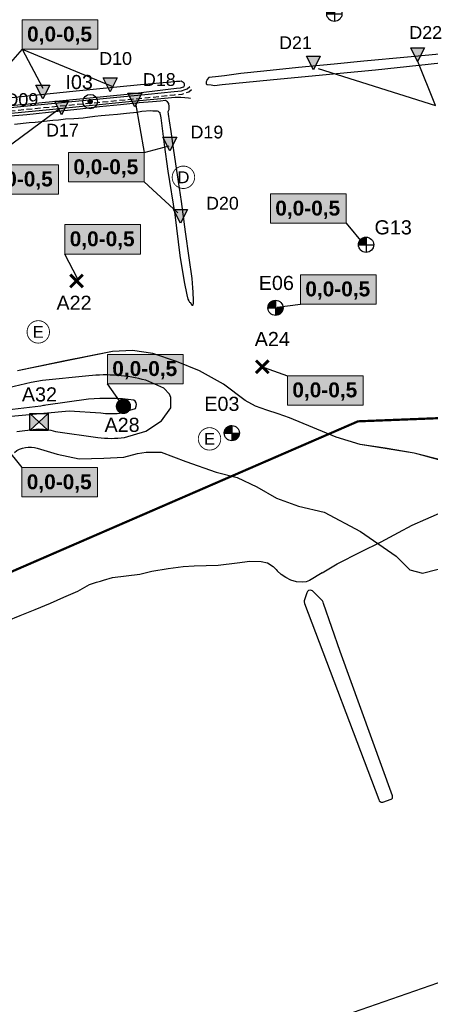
# Model space of a CAD drawing. Extents: x 158343 to 162498, y 431347 to 434500.
# Tile 60 of 248: x 159506 to 159688, y 433254 to 433690. Entities that reach past the tile are written whole.
import ezdxf
from ezdxf.enums import TextEntityAlignment as Align

# ---------------------------------------------------------------- set-up
doc = ezdxf.new("R2010")
doc.units = 0
doc.header["$LTSCALE"] = 10
doc.header["$MEASUREMENT"] = 0
doc.linetypes.add('HIDDEN', pattern=[0.375, 0.25, -0.125])
doc.layers.get('Defpoints').update_dxf_attribs({"linetype": 'CONTINUOUS', "lineweight": 0})
doc.layers.add('000_onzichtbaar', color=8, linetype='CONTINUOUS', plot=False)
doc.layers.add('MEET', color=6, linetype='CONTINUOUS', plot=False)
for name, color, linetype in [('1.1-ALGEMEEN_VERKLARING', 7, 'CONTINUOUS'), ('1.1-ALGEMEEN_VERKLARING-TEKST', 7, 'CONTINUOUS'), ('20_betonwerk', 252, 'CONTINUOUS'), ('33_trappen en balustraden', 252, 'CONTINUOUS'), ('bestaande dijk', 8, 'CONTINUOUS'), ('BORING-MWH', 7, 'CONTINUOUS'), ('BORING-MWH-NEW', 7, 'CONTINUOUS'), ('G04', 8, 'CONTINUOUS'), ('KLASSE-A-WONEN', 50, 'CONTINUOUS'), ('KLASSE-AW', 81, 'CONTINUOUS'), ('KLASSE-B-INDUSTRIE', 40, 'CONTINUOUS'), ('KLASSE-NT-NIET TOEPASBAAR', 240, 'CONTINUOUS'), ('KWALITEIT-DIEPTE', 7, 'CONTINUOUS'), ('nieuw006m', 8, 'CONTINUOUS'), ('WB-STEEKMONSTER', 7, 'CONTINUOUS')]:
    doc.layers.add(name, color=color, linetype=linetype)
doc.styles.add('STANDAARD', font='arial.ttf')
doc.styles.add('STYLE3', font='arialbd.ttf')
doc.styles.add('TXT_Copier', font='arial.ttf')

# ---------------------------------------------------------------- blocks, each defined once
blk = doc.blocks.new('B-4-MWH')
at = {"layer": 'BORING-MWH', "const_width": 2.19}
blk.add_lwpolyline([(-1.09, 0, 1), (1.09, 0, 1)], format="xyb", close=True, dxfattribs=at)
at = {"layer": 'BORING-MWH', "style": 'STANDAARD'}
blk.add_attdef('BNO', (2.3, 2.3), '', height=4, dxfattribs=at)
blk = doc.blocks.new('B-1-MWH')
at = {"layer": 'BORING-MWH'}
for points in [[(-1.8, 1.8, 0.85, 0.85, 0), (1.8, -1.8, 0.85, 0.85, 0)], [(-1.8, -1.8, 0.85, 0.85, 0), (1.8, 1.8, 0.85, 0.85, 0)]]:
    blk.add_lwpolyline(points, format="xyseb", dxfattribs=at)
at = {"layer": 'BORING-MWH', "style": 'STANDAARD'}
blk.add_attdef('BNO', (-3.79, 5.29), '', height=4, dxfattribs=at)
blk = doc.blocks.new('BO-1.5M')
at = {"layer": 'BORING-MWH-NEW'}
blk.add_hatch(color=256, dxfattribs=at).paths.add_polyline_path([(-0.01, -1.34, 0.412919), (1.34, -0.01), (-0.01, -0.01)])
for p, q in [((-1.34, 0.13), (-0.01, 0.13)), ((-1.34, 0.11), (-0.01, 0.11)), ((-1.34, 0.1), (-0.01, 0.1)), ((-1.34, 0.09), (-0.01, 0.09)), ((-1.34, 0.08), (-0.01, 0.08)), ((-1.34, 0.07), (-0.01, 0.07)), ((-1.34, -0.01), (-1.34, 0.07)), ((-1.34, 0.05), (-0.01, 0.05)), ((-1.34, 0.04), (-0.01, 0.04)), ((-1.34, 0.03), (-0.01, 0.03)), ((-1.34, 0.02), (-0.01, 0.02)), ((-1.34, 0.01), (-0.01, 0.01)), ((-1.33, 0.2), (-0.01, 0.2)), ((-1.33, 0.19), (-0.01, 0.19)), ((-1.33, -0.01), (-1.33, 0.19)), ((-1.33, 0.18), (-0.01, 0.18)), ((-1.33, 0.16), (-0.01, 0.16)), ((-1.33, 0.15), (-0.01, 0.15)), ((-1.33, 0.14), (-0.01, 0.14)), ((-1.32, 0.26), (-0.01, 0.26)), ((-1.32, -0.01), (-1.32, 0.26)), ((-1.32, 0.25), (-0.01, 0.25)), ((-1.32, 0.24), (-0.01, 0.24)), ((-1.32, 0.22), (-0.01, 0.22)), ((-1.32, 0.21), (-0.01, 0.21)), ((-1.31, 0.31), (-0.01, 0.31)), ((-1.31, 0.3), (-0.01, 0.3)), ((-1.31, 0.29), (-0.01, 0.29)), ((-1.31, 0.27), (-0.01, 0.27)), ((-1.3, 0.35), (-0.01, 0.35)), ((-1.3, 0.33), (-0.01, 0.33)), ((-1.3, 0.32), (-0.01, 0.32)), ((-1.3, -0.01), (-1.3, 0.32)), ((-1.29, 0.38), (-0.01, 0.38)), ((-1.29, 0.37), (-0.01, 0.37)), ((-1.29, 0.36), (-0.01, 0.36)), ((-1.29, -0.01), (-1.29, 0.36)), ((-1.28, 0.41), (-0.01, 0.41)), ((-1.28, -0.01), (-1.28, 0.41)), ((-1.28, 0.4), (-0.01, 0.4)), ((-1.27, 0.44), (-0.01, 0.44)), ((-1.27, -0.01), (-1.27, 0.44)), ((-1.27, 0.43), (-0.01, 0.43)), ((-1.27, 0.42), (-0.01, 0.42)), ((-1.26, 0.47), (-0.01, 0.47)), ((-1.26, 0.46), (-0.01, 0.46)), ((-1.25, 0.49), (-0.01, 0.49)), ((-1.25, 0.48), (-0.01, 0.48)), ((-1.25, -0.01), (-1.25, 0.48)), ((-1.24, 0.52), (-0.01, 0.52)), ((-1.24, 0.51), (-0.01, 0.51)), ((-1.24, -0.01), (-1.24, 0.51)), ((-1.23, 0.54), (-0.01, 0.54)), ((-1.23, -0.01), (-1.23, 0.54)), ((-1.23, 0.53), (-0.01, 0.53)), ((-1.22, 0.57), (-0.01, 0.57)), ((-1.22, -0.01), (-1.22, 0.56)), ((-1.22, 0.55), (-0.01, 0.55)), ((-1.21, -0.01), (-1.21, 0.59)), ((-1.21, 0.58), (-0.01, 0.58)), ((-1.2, 0.6), (-0.01, 0.6)), ((-1.2, 0.59), (-0.01, 0.59)), ((-1.19, 0.63), (-0.01, 0.63)), ((-1.19, 0.61), (-0.01, 0.61)), ((-1.19, -0.01), (-1.19, 0.61)), ((-1.18, 0.64), (-0.01, 0.64)), ((-1.18, -0.01), (-1.18, 0.64)), ((-1.17, 0.66), (-0.01, 0.66)), ((-1.17, -0.01), (-1.17, 0.66)), ((-1.17, 0.65), (-0.01, 0.65)), ((-1.16, 0.68), (-0.01, 0.68)), ((-1.16, -0.01), (-1.16, 0.68)), ((-1.15, 0.69), (-0.01, 0.69)), ((-1.14, 0.71), (-0.01, 0.71)), ((-1.14, 0.7), (-0.01, 0.7)), ((-1.14, -0.01), (-1.14, 0.7)), ((-1.13, -0.01), (-1.13, 0.72)), ((-1.13, 0.72), (-0.01, 0.72)), ((-1.12, -0.01), (-1.12, 0.74)), ((-1.12, 0.74), (-0.01, 0.74)), ((-1.11, -0.01), (-1.11, 0.76)), ((-1.11, 0.75), (-0.01, 0.75)), ((-1.1, -0.01), (-1.1, 0.77)), ((-1.1, 0.77), (-0.01, 0.77)), ((-1.1, 0.76), (-0.01, 0.76)), ((-1.09, 0.79), (-0.01, 0.79)), ((-1.08, 0.8), (-0.01, 0.8)), ((-1.08, -0.01), (-1.08, 0.79)), ((-1.07, -0.01), (-1.07, 0.81)), ((-1.07, 0.81), (-0.01, 0.81)), ((-1.06, -0.01), (-1.06, 0.82)), ((-1.06, 0.82), (-0.01, 0.82)), ((-1.05, -0.01), (-1.05, 0.84)), ((-1.05, 0.83), (-0.01, 0.83)), ((-1.04, 0.85), (-0.01, 0.85)), ((-1.03, 0.86), (-0.01, 0.86)), ((-1.03, -0.01), (-1.03, 0.85)), ((-1.02, -0.01), (-1.02, 0.87)), ((-1.02, 0.87), (-0.01, 0.87)), ((-1.01, -0.01), (-1.01, 0.88)), ((-1.01, 0.88), (-0.01, 0.88)), ((-1, -0.01), (-1, 0.9)), ((-1, 0.9), (-0.01, 0.9)), ((-0.99, -0.01), (-0.99, 0.91)), ((-0.99, 0.91), (-0.01, 0.91)), ((-0.98, 0.92), (-0.01, 0.92)), ((-0.97, -0.01), (-0.97, 0.92)), ((-0.96, -0.01), (-0.96, 0.94)), ((-0.96, 0.93), (-0.01, 0.93)), ((-0.95, -0.01), (-0.95, 0.95)), ((-0.95, 0.94), (-0.01, 0.94)), ((-0.94, -0.01), (-0.94, 0.96)), ((-0.94, 0.96), (-0.01, 0.96)), ((-0.93, -0.01), (-0.93, 0.97)), ((-0.93, 0.97), (-0.01, 0.97)), ((-0.92, 0.98), (-0.01, 0.98)), ((-0.91, -0.01), (-0.91, 0.98)), ((-0.9, -0.01), (-0.9, 0.99)), ((-0.9, 0.99), (-0.01, 0.99)), ((-0.89, -0.01), (-0.89, 1.01)), ((-0.89, 1.01), (-0.01, 1.01)), ((-0.88, -0.01), (-0.88, 1.02)), ((-0.87, 1.02), (-0.01, 1.02)), ((-0.86, -0.01), (-0.86, 1.03)), ((-0.86, 1.03), (-0.01, 1.03)), ((-0.85, -0.01), (-0.85, 1.04)), ((-0.85, 1.04), (-0.01, 1.04)), ((-0.84, -0.01), (-0.84, 1.05)), ((-0.83, -0.01), (-0.83, 1.06)), ((-0.83, 1.05), (-0.01, 1.05)), ((-0.82, -0.01), (-0.82, 1.07)), ((-0.81, 1.07), (-0.01, 1.07)), ((-0.8, 1.08), (-0.01, 1.08)), ((-0.8, -0.01), (-0.8, 1.07)), ((-0.79, -0.01), (-0.79, 1.08)), ((-0.78, -0.01), (-0.78, 1.09)), ((-0.78, 1.09), (-0.01, 1.09)), ((-0.77, -0.01), (-0.77, 1.1)), ((-0.76, 1.1), (-0.01, 1.1)), ((-0.75, -0.01), (-0.75, 1.11)), ((-0.75, 1.11), (-0.01, 1.11)), ((-0.74, -0.01), (-0.74, 1.12)), ((-0.73, -0.01), (-0.73, 1.13)), ((-0.73, 1.13), (-0.01, 1.13)), ((-0.72, -0.01), (-0.72, 1.13)), ((-0.71, -0.01), (-0.71, 1.14)), ((-0.71, 1.14), (-0.01, 1.14)), ((-0.69, -0.01), (-0.69, 1.15)), ((-0.69, 1.15), (-0.01, 1.15)), ((-0.68, -0.01), (-0.68, 1.16)), ((-0.67, -0.01), (-0.67, 1.16)), ((-0.67, 1.16), (-0.01, 1.16)), ((-0.66, -0.01), (-0.66, 1.17)), ((-0.65, 1.18), (-0.01, 1.18)), ((-0.64, -0.01), (-0.64, 1.18)), ((-0.63, -0.01), (-0.63, 1.18)), ((-0.62, -0.01), (-0.62, 1.19)), ((-0.62, 1.19), (-0.01, 1.19)), ((-0.61, -0.01), (-0.61, 1.2)), ((-0.6, -0.01), (-0.6, 1.2)), ((-0.6, 1.2), (-0.01, 1.2)), ((-0.58, -0.01), (-0.58, 1.21)), ((-0.57, -0.01), (-0.57, 1.21)), ((-0.57, 1.21), (-0.01, 1.21)), ((-0.56, -0.01), (-0.56, 1.22)), ((-0.55, -0.01), (-0.55, 1.22)), ((-0.55, 1.22), (-0.01, 1.22)), ((-0.53, -0.01), (-0.53, 1.23)), ((-0.52, -0.01), (-0.52, 1.24)), ((-0.52, 1.24), (-0.01, 1.24)), ((-0.51, -0.01), (-0.51, 1.24)), ((-0.5, -0.01), (-0.5, 1.25)), ((-0.49, -0.01), (-0.49, 1.25)), ((-0.49, 1.25), (-0.01, 1.25)), ((-0.47, -0.01), (-0.47, 1.26)), ((-0.46, -0.01), (-0.46, 1.26)), ((-0.46, 1.26), (-0.01, 1.26)), ((-0.45, -0.01), (-0.45, 1.26)), ((-0.44, -0.01), (-0.44, 1.27)), ((-0.43, -0.01), (-0.43, 1.27)), ((-0.42, 1.27), (-0.01, 1.27)), ((-0.41, -0.01), (-0.41, 1.28)), ((-0.4, -0.01), (-0.4, 1.28)), ((-0.39, -0.01), (-0.39, 1.28)), ((-0.38, -0.01), (-0.38, 1.29)), ((-0.38, 1.29), (-0.01, 1.29)), ((-0.36, -0.01), (-0.36, 1.29)), ((-0.35, -0.01), (-0.35, 1.29)), ((-0.34, -0.01), (-0.34, 1.3)), ((-0.34, 1.3), (-0.01, 1.3)), ((-0.33, -0.01), (-0.33, 1.3)), ((-0.32, -0.01), (-0.32, 1.3)), ((-0.3, -0.01), (-0.3, 1.31)), ((-0.29, -0.01), (-0.29, 1.31)), ((-0.29, 1.31), (-0.01, 1.31)), ((-0.28, -0.01), (-0.28, 1.31)), ((-0.27, -0.01), (-0.27, 1.31)), ((-0.25, -0.01), (-0.25, 1.32)), ((-0.24, -0.01), (-0.24, 1.32)), ((-0.23, -0.01), (-0.23, 1.32)), ((-0.23, 1.32), (-0.01, 1.32)), ((-0.22, -0.01), (-0.22, 1.32)), ((-0.21, -0.01), (-0.21, 1.33)), ((-0.19, -0.01), (-0.19, 1.33)), ((-0.18, -0.01), (-0.18, 1.33)), ((-0.17, -0.01), (-0.17, 1.33)), ((-0.16, -0.01), (-0.16, 1.33)), ((-0.14, -0.01), (-0.14, 1.33)), ((-0.14, 1.33), (-0.01, 1.33)), ((-0.13, -0.01), (-0.13, 1.33)), ((-0.12, -0.01), (-0.12, 1.34)), ((-0.11, -0.01), (-0.11, 1.34)), ((-0.1, -0.01), (-0.1, 1.34)), ((-0.08, -0.01), (-0.08, 1.34)), ((-0.07, -0.01), (-0.07, 1.34)), ((-0.06, -0.01), (-0.06, 1.34)), ((-0.05, -0.01), (-0.05, 1.34)), ((-0.03, -0.01), (-0.03, 1.34)), ((-0.02, -0.01), (-0.02, 1.34)), ((-0.01, -0.01), (-0.01, 1.34)), ((-0.01, 1.34), (-0.01, -1.36)), ((-1.34, -0.01), (1.34, -0.01)), ((-1.34, -0.01), (-0.01, -0.01))]:
    blk.add_line(p, q, dxfattribs=at)
blk.add_circle((0, 0), 1.34, dxfattribs=at)
at = {"layer": 'BORING-MWH-NEW', "style": 'STANDAARD'}
blk.add_attdef('BNO', (-3.33, 3.08), '', height=2.5, dxfattribs=at)
blk = doc.blocks.new('BO-1M')
at = {"layer": 'BORING-MWH-NEW'}
for p, q in [((-1.33, 0.15), (0, 0.15)), ((-1.33, 0.13), (0, 0.13)), ((-1.33, 0.12), (0, 0.12)), ((-1.33, 0.11), (0, 0.11)), ((-1.33, 0.1), (0, 0.1)), ((-1.33, 0.08), (0, 0.08)), ((-1.33, 0.07), (0, 0.07)), ((-1.33, -0.01), (-1.33, 0.07)), ((-1.33, 0.06), (0, 0.06)), ((-1.33, 0.05), (0, 0.05)), ((-1.33, 0.04), (0, 0.04)), ((-1.33, 0.02), (0, 0.02)), ((-1.33, 0.01), (0, 0.01)), ((-1.32, 0.22), (0, 0.22)), ((-1.32, 0.21), (0, 0.21)), ((-1.32, -0.01), (-1.32, 0.2)), ((-1.32, 0.19), (0, 0.19)), ((-1.32, 0.18), (0, 0.18)), ((-1.32, 0.17), (0, 0.17)), ((-1.32, 0.16), (0, 0.16)), ((-1.31, 0.27), (0, 0.27)), ((-1.31, -0.01), (-1.31, 0.27)), ((-1.31, 0.25), (0, 0.25)), ((-1.31, 0.24), (0, 0.24)), ((-1.31, 0.23), (0, 0.23)), ((-1.3, 0.32), (0, 0.32)), ((-1.3, 0.3), (0, 0.3)), ((-1.3, 0.29), (0, 0.29)), ((-1.3, 0.28), (0, 0.28)), ((-1.29, 0.35), (0, 0.35)), ((-1.29, 0.34), (0, 0.34)), ((-1.29, 0.33), (0, 0.33)), ((-1.29, -0.01), (-1.29, 0.32)), ((-1.28, 0.39), (0, 0.39)), ((-1.28, 0.38), (0, 0.38)), ((-1.28, -0.01), (-1.28, 0.37)), ((-1.28, 0.36), (0, 0.36)), ((-1.27, 0.43), (0, 0.43)), ((-1.27, 0.41), (0, 0.41)), ((-1.27, -0.01), (-1.27, 0.41)), ((-1.27, 0.4), (0, 0.4)), ((-1.26, 0.45), (0, 0.45)), ((-1.26, -0.01), (-1.26, 0.45)), ((-1.26, 0.44), (0, 0.44)), ((-1.25, -0.01), (-1.25, 0.48)), ((-1.25, 0.47), (0, 0.47)), ((-1.25, 0.46), (0, 0.46)), ((-1.24, 0.5), (0, 0.5)), ((-1.24, 0.49), (0, 0.49)), ((-1.23, 0.52), (0, 0.52)), ((-1.23, 0.51), (0, 0.51)), ((-1.23, -0.01), (-1.23, 0.51)), ((-1.22, 0.55), (0, 0.55)), ((-1.22, 0.54), (0, 0.54)), ((-1.22, -0.01), (-1.22, 0.54)), ((-1.21, 0.57), (0, 0.57)), ((-1.21, -0.01), (-1.21, 0.57)), ((-1.21, 0.56), (0, 0.56)), ((-1.2, 0.6), (0, 0.6)), ((-1.2, -0.01), (-1.2, 0.59)), ((-1.2, 0.58), (0, 0.58)), ((-1.19, 0.61), (0, 0.61)), ((-1.18, 0.63), (0, 0.63)), ((-1.18, 0.62), (0, 0.62)), ((-1.18, -0.01), (-1.18, 0.62)), ((-1.17, 0.65), (0, 0.65)), ((-1.17, -0.01), (-1.17, 0.64)), ((-1.16, 0.67), (0, 0.67)), ((-1.16, 0.66), (0, 0.66)), ((-1.16, -0.01), (-1.16, 0.66)), ((-1.15, -0.01), (-1.15, 0.69)), ((-1.15, 0.68), (0, 0.68)), ((-1.14, 0.71), (0, 0.71)), ((-1.14, -0.01), (-1.14, 0.71)), ((-1.14, 0.69), (0, 0.69)), ((-1.13, 0.72), (0, 0.72)), ((-1.12, 0.73), (0, 0.73)), ((-1.12, -0.01), (-1.12, 0.73)), ((-1.11, 0.74), (0, 0.74)), ((-1.11, -0.01), (-1.11, 0.74)), ((-1.1, 0.77), (0, 0.77)), ((-1.1, 0.76), (0, 0.76)), ((-1.1, -0.01), (-1.1, 0.76)), ((-1.09, 0.78), (0, 0.78)), ((-1.09, -0.01), (-1.09, 0.78)), ((-1.08, 0.79), (0, 0.79)), ((-1.07, 0.8), (0, 0.8)), ((-1.07, -0.01), (-1.07, 0.8)), ((-1.06, 0.82), (0, 0.82)), ((-1.06, -0.01), (-1.06, 0.81)), ((-1.05, 0.83), (0, 0.83)), ((-1.05, -0.01), (-1.05, 0.83)), ((-1.04, 0.84), (0, 0.84)), ((-1.04, -0.01), (-1.04, 0.84)), ((-1.03, -0.01), (-1.03, 0.86)), ((-1.03, 0.85), (0, 0.85)), ((-1.02, 0.86), (0, 0.86)), ((-1.01, 0.88), (0, 0.88)), ((-1.01, -0.01), (-1.01, 0.87)), ((-1, 0.89), (0, 0.89)), ((-1, -0.01), (-1, 0.89)), ((-0.99, 0.9), (0, 0.9)), ((-0.99, -0.01), (-0.99, 0.9)), ((-0.98, -0.01), (-0.98, 0.92)), ((-0.98, 0.91), (0, 0.91)), ((-0.97, 0.93), (0, 0.93)), ((-0.97, -0.01), (-0.97, 0.93)), ((-0.96, 0.94), (0, 0.94)), ((-0.95, -0.01), (-0.95, 0.94)), ((-0.94, 0.95), (0, 0.95)), ((-0.94, -0.01), (-0.94, 0.95)), ((-0.93, -0.01), (-0.93, 0.97)), ((-0.93, 0.96), (0, 0.96)), ((-0.92, -0.01), (-0.92, 0.98)), ((-0.92, 0.97), (0, 0.97)), ((-0.91, 0.99), (0, 0.99)), ((-0.9, -0.01), (-0.9, 0.99)), ((-0.89, 1), (0, 1)), ((-0.89, -0.01), (-0.89, 1)), ((-0.88, 1.01), (0, 1.01)), ((-0.88, -0.01), (-0.88, 1.01)), ((-0.87, 1.02), (0, 1.02)), ((-0.87, -0.01), (-0.87, 1.02)), ((-0.86, -0.01), (-0.86, 1.03)), ((-0.85, 1.04), (0, 1.04)), ((-0.84, 1.05), (0, 1.05)), ((-0.84, -0.01), (-0.84, 1.04)), ((-0.83, -0.01), (-0.83, 1.05)), ((-0.82, 1.06), (0, 1.06)), ((-0.82, -0.01), (-0.82, 1.06)), ((-0.81, 1.07), (0, 1.07)), ((-0.81, -0.01), (-0.81, 1.07)), ((-0.79, 1.08), (0, 1.08)), ((-0.79, -0.01), (-0.79, 1.08)), ((-0.78, -0.01), (-0.78, 1.09)), ((-0.77, 1.1), (0, 1.1)), ((-0.77, -0.01), (-0.77, 1.1)), ((-0.76, 1.11), (0, 1.11)), ((-0.76, -0.01), (-0.76, 1.11)), ((-0.75, -0.01), (-0.75, 1.12)), ((-0.74, 1.12), (0, 1.12)), ((-0.73, -0.01), (-0.73, 1.12)), ((-0.72, 1.13), (0, 1.13)), ((-0.72, -0.01), (-0.72, 1.13)), ((-0.71, -0.01), (-0.71, 1.14)), ((-0.7, 1.15), (0, 1.15)), ((-0.7, -0.01), (-0.7, 1.15)), ((-0.68, 1.16), (0, 1.16)), ((-0.68, -0.01), (-0.68, 1.15)), ((-0.67, -0.01), (-0.67, 1.16)), ((-0.66, 1.17), (0, 1.17)), ((-0.66, -0.01), (-0.66, 1.17)), ((-0.65, -0.01), (-0.65, 1.18)), ((-0.64, 1.18), (0, 1.18)), ((-0.64, -0.01), (-0.64, 1.18)), ((-0.62, -0.01), (-0.62, 1.19)), ((-0.61, -0.01), (-0.61, 1.2)), ((-0.61, 1.19), (0, 1.19)), ((-0.6, -0.01), (-0.6, 1.2)), ((-0.59, 1.21), (0, 1.21)), ((-0.59, -0.01), (-0.59, 1.21)), ((-0.57, 1.22), (0, 1.22)), ((-0.57, -0.01), (-0.57, 1.21)), ((-0.56, -0.01), (-0.56, 1.22)), ((-0.55, -0.01), (-0.55, 1.23)), ((-0.54, 1.23), (0, 1.23)), ((-0.54, -0.01), (-0.54, 1.23)), ((-0.53, -0.01), (-0.53, 1.24)), ((-0.51, 1.24), (0, 1.24)), ((-0.51, -0.01), (-0.51, 1.24)), ((-0.5, -0.01), (-0.5, 1.25)), ((-0.49, -0.01), (-0.49, 1.25)), ((-0.48, 1.26), (0, 1.26)), ((-0.48, -0.01), (-0.48, 1.26)), ((-0.47, -0.01), (-0.47, 1.26)), ((-0.45, 1.27), (0, 1.27)), ((-0.45, -0.01), (-0.45, 1.27)), ((-0.44, -0.01), (-0.44, 1.27)), ((-0.43, -0.01), (-0.43, 1.27)), ((-0.42, -0.01), (-0.42, 1.28)), ((-0.41, 1.28), (0, 1.28)), ((-0.4, -0.01), (-0.4, 1.28)), ((-0.39, -0.01), (-0.39, 1.29)), ((-0.38, -0.01), (-0.38, 1.29)), ((-0.37, 1.29), (0, 1.29)), ((-0.37, -0.01), (-0.37, 1.29)), ((-0.36, -0.01), (-0.36, 1.3)), ((-0.34, -0.01), (-0.34, 1.3)), ((-0.33, 1.3), (0, 1.3)), ((-0.33, -0.01), (-0.33, 1.3)), ((-0.32, -0.01), (-0.32, 1.31)), ((-0.31, -0.01), (-0.31, 1.31)), ((-0.29, -0.01), (-0.29, 1.31)), ((-0.28, 1.32), (0, 1.32)), ((-0.28, -0.01), (-0.28, 1.32)), ((-0.27, -0.01), (-0.27, 1.32)), ((-0.26, -0.01), (-0.26, 1.32)), ((-0.25, -0.01), (-0.25, 1.32)), ((-0.23, -0.01), (-0.23, 1.33)), ((-0.22, 1.33), (0, 1.33)), ((-0.22, -0.01), (-0.22, 1.33)), ((-0.21, -0.01), (-0.21, 1.33)), ((-0.2, -0.01), (-0.2, 1.33)), ((-0.18, -0.01), (-0.18, 1.33)), ((-0.17, -0.01), (-0.17, 1.34)), ((-0.16, -0.01), (-0.16, 1.34)), ((-0.15, -0.01), (-0.15, 1.34)), ((-0.14, -0.01), (-0.14, 1.34)), ((-0.13, 1.34), (0, 1.34)), ((-0.12, -0.01), (-0.12, 1.34)), ((-0.11, -0.01), (-0.11, 1.34)), ((-0.1, -0.01), (-0.1, 1.34)), ((-0.09, -0.01), (-0.09, 1.34)), ((-0.07, -0.01), (-0.07, 1.34)), ((-0.06, -0.01), (-0.06, 1.35)), ((-0.05, -0.01), (-0.05, 1.35)), ((-0.04, -0.01), (-0.04, 1.35)), ((-0.03, -0.01), (-0.03, 1.35)), ((-0.01, -0.01), (-0.01, 1.35)), ((0, -0.01), (0, 1.35)), ((0, 1.35), (0, -1.34)), ((0, 1.34), (0, -1.35)), ((-1.33, 0), (0, 0)), ((-1.33, -0.01), (1.34, -0.01)), ((0, 0), (0, -1.33))]:
    blk.add_line(p, q, dxfattribs=at)
blk.add_circle((0, 0), 1.35, dxfattribs=at)
at = {"layer": 'BORING-MWH-NEW', "style": 'STANDAARD'}
blk.add_attdef('BNO', (-3.36, 2.9), '', height=2.5, dxfattribs=at)
blk = doc.blocks.new('STEEK')
at = {"layer": 'WB-STEEKMONSTER'}
blk.add_lwpolyline([(-2.7, 5.4), (2.7, 5.4), (0, 0)], close=True, dxfattribs=at)
blk.add_solid([(0, 0), (2.7, 5.4), (-2.7, 5.4)], dxfattribs=at)
at = {"layer": 'WB-STEEKMONSTER', "style": 'STANDAARD'}
blk.add_attdef('BNO', (-3.22, 8.87), '', height=5, dxfattribs=at)
blk = doc.blocks.new('B-2-MWH')
at = {"layer": 'BORING-MWH'}
blk.add_lwpolyline([(-0.39, 0, 0.772, 0.772, 1), (0.39, 0, 0.772, 0.772, 1)], format="xyseb", close=True, dxfattribs=at)
at = {"layer": 'BORING-MWH', "linetype": 'Continuous'}
blk.add_circle((0, 0), 2.06, dxfattribs=at)
at = {"layer": 'BORING-MWH', "style": 'STANDAARD'}
blk.add_attdef('BNO', (-4.5, 5.4), '', height=4, dxfattribs=at)
blk = doc.blocks.new('BO-30M')
at = {"layer": 'BORING-MWH'}
blk.add_lwpolyline([(-1.6, 1.5), (1.6, 1.5), (1.6, -1.5), (-1.6, -1.5)], close=True, dxfattribs=at)
for points in [[(-1.6, 1.5), (1.6, -1.5)], [(1.6, 1.5), (-1.6, -1.5)]]:
    blk.add_lwpolyline(points, dxfattribs=at)
blk.add_solid([(-1.6, 1.5), (1.6, -1.5), (-1.6, -1.5), (1.6, 1.5)], dxfattribs=at)
at = {"layer": 'BORING-MWH', "style": 'STANDAARD'}
blk.add_attdef('BNO', (-3.03, 3.64), '', height=2.5, dxfattribs=at)

msp = doc.modelspace()

# ---------------------------------------------------------------- hatches: boundary and pattern name
at = {"layer": 'KLASSE-A-WONEN'}
for points in [[(159526.27, 433599.52), (159559.68, 433599.52), (159559.68, 433586.52), (159526.27, 433586.52)], [(159624.74, 433532.65), (159658.15, 433532.65), (159658.15, 433519.66), (159624.74, 433519.66)]]:
    msp.add_hatch(color=256, dxfattribs=at).paths.add_polyline_path(points)
at = {"layer": 'KLASSE-AW'}
for points in [[(159527.87, 433631.41), (159561.29, 433631.41), (159561.29, 433618.42), (159527.87, 433618.42)], [(159490.06, 433626.02), (159523.47, 433626.02), (159523.47, 433613.02), (159490.06, 433613.02)], [(159617.18, 433613.1), (159650.6, 433613.1), (159650.6, 433600.1), (159617.18, 433600.1)]]:
    msp.add_hatch(color=256, dxfattribs=at).paths.add_polyline_path(points)
at = {"layer": 'KLASSE-B-INDUSTRIE'}
for points in [[(159507.42, 433690.17), (159540.83, 433690.17), (159540.83, 433677.17), (159507.42, 433677.17)], [(159630.47, 433577.35), (159663.88, 433577.35), (159663.88, 433564.35), (159630.47, 433564.35)], [(159545.1, 433542.09), (159578.51, 433542.09), (159578.51, 433529.1), (159545.1, 433529.1)]]:
    msp.add_hatch(color=256, dxfattribs=at).paths.add_polyline_path(points)
at = {"layer": 'KLASSE-NT-NIET TOEPASBAAR'}
msp.add_hatch(color=256, dxfattribs=at).paths.add_polyline_path([(159507.27, 433491.97), (159540.68, 433491.97), (159540.68, 433478.98), (159507.27, 433478.98)])

# ---------------------------------------------------------------- linework, layer by layer
at = {"layer": '000_onzichtbaar', "flags": 128}
for points in [[(159490.16, 433651.06), (159525.38, 433654.48), (159555.2, 433657.39), (159571.94, 433659.49), (159575.57, 433659.94), (159577.34, 433660.12), (159578.3, 433660.33), (159578.87, 433660.54), (159579.14, 433661.05), (159579.14, 433661.38), (159579.11, 433661.74), (159578.96, 433662.16), (159578.66, 433662.43), (159578.18, 433662.79)], [(159578.18, 433662.79), (159577.67, 433662.97), (159577.1, 433662.94), (159576.41, 433662.91), (159575.63, 433662.82), (159574.64, 433662.76), (159573.08, 433662.58), (159559.64, 433661.38), (159529.76, 433658.44), (159492.62, 433654.6)]]:
    msp.add_lwpolyline(points, dxfattribs=at)
at = {"layer": '1.1-ALGEMEEN_VERKLARING', "const_width": 0.375}
for points in [[(159578.68, 433625.44, -1), (159578.68, 433615.52, -1), (159578.68, 433625.44)], [(159514.48, 433557.01, -1), (159514.48, 433547.09, -1), (159514.48, 433557.01)], [(159590.23, 433509.66, -1), (159590.23, 433499.74, -1), (159590.23, 433509.66)]]:
    msp.add_lwpolyline(points, format="xyb", dxfattribs=at)
at = {"layer": '20_betonwerk', "linetype": 'HIDDEN', "flags": 128}
msp.add_lwpolyline([(159252.87, 433643.82, 0.270367), (159296.26, 433628.3), (159311.8, 433630.3), (159332.1, 433632.49), (159353.12, 433634.89), (159374.5, 433637.08), (159401.63, 433639.78), (159412.35, 433640.99), (159453.74, 433644.98), (159489.98, 433648.64), (159528.02, 433652.42), (159563.24, 433655.78), (159574.69, 433657.01), (159578.15, 433657.29), (159579.98, 433657.9), (159581.09, 433658.34), (159582.45, 433659.5)], format="xyb", dxfattribs=at)
at = {"layer": '33_trappen en balustraden', "flags": 128}
for points in [[(159693.44, 433675.15), (159677.81, 433673.62), (159658.49, 433671.91), (159645.41, 433670.53), (159629.63, 433669.09), (159614.27, 433667.44), (159604.04, 433666.42), (159596.9, 433665.34), (159592.82, 433665.01), (159589.85, 433664.59), (159589.13, 433663.81), (159589.04, 433663.3), (159588.71, 433662.73), (159588.77, 433661.77), (159589.13, 433661.5), (159590.99, 433661.41), (159592.37, 433661.17), (159595.85, 433661.5), (159617.03, 433663.54), (159640.19, 433665.85), (159663.71, 433668.07), (159692.36, 433671.07)], [(159570.76, 433654.41), (159568.55, 433654.24), (159564.95, 433653.91), (159559.1, 433653.43), (159550.79, 433652.62), (159541.61, 433651.66), (159533.06, 433650.64), (159523.1, 433649.65), (159509.45, 433648.18)], [(159572.21, 433653.07), (159571.61, 433653.88), (159570.76, 433654.41)], [(159572.36, 433650.52), (159572.42, 433651.8), (159572.21, 433653.07)], [(159509.45, 433648.18), (159500.42, 433647.34)], [(159503.93, 433643.98), (159510.47, 433644.7), (159513.17, 433644.88), (159517.04, 433645.33), (159520.85, 433645.69), (159523.49, 433645.9), (159526.58, 433646.32), (159530.21, 433646.5), (159534.35, 433646.74), (159536.3, 433647.07), (159539.48, 433647.52), (159542.33, 433647.79), (159545.81, 433648.06), (159549.53, 433648.36), (159553.55, 433648.93), (159558.02, 433649.32), (159560.3, 433649.68), (159564.29, 433650.01), (159565.22, 433649.95), (159567.08, 433649.89), (159567.44, 433649.68), (159567.86, 433649.44)], [(159567.86, 433649.44), (159568.19, 433649.14), (159568.31, 433648.69), (159568.46, 433648.24), (159568.67, 433646.86), (159570.23, 433634.95), (159571.85, 433623.22), (159574.82, 433603.96), (159577.07, 433585.87), (159579.05, 433574.17)], [(159579.05, 433574.17), (159580.13, 433568.44), (159580.64, 433566.55), (159581.09, 433565.83), (159581.42, 433565.23), (159581.84, 433564.99), (159582.26, 433564.03), (159582.53, 433563.88), (159582.86, 433563.85), (159583.01, 433564.03), (159583.13, 433564.75), (159583.07, 433565.95), (159583.13, 433567.09), (159583.01, 433568.5), (159582.95, 433569.67), (159582.83, 433571.56), (159582.53, 433575.67), (159581.18, 433584.88), (159579.56, 433596.37), (159577.82, 433609.75), (159576.05, 433621.54), (159574.37, 433632.37), (159573.23, 433640.77), (159572.57, 433645.45), (159572.06, 433648.48), (159571.94, 433649.65), (159572.36, 433650.52)], [(159640.05, 433445.45), (159646.65, 433449.36), (159657.1, 433454.7), (159666.14, 433459.14), (159673.77, 433463.19), (159679.89, 433466.53), (159685.9, 433469.13), (159692.96, 433472.26), (159701.81, 433475.55), (159710.32, 433478.91), (159718.35, 433480.81), (159733.92, 433484.87), (159743.14, 433486.79), (159750.3, 433489.12), (159757.76, 433492.29), (159762, 433494.15), (159766.45, 433495.63), (159770.43, 433496.14), (159774.66, 433496.14), (159781.73, 433494.6), (159789.68, 433491.62), (159797.16, 433488.83), (159802.33, 433486.85)], [(159559.4, 433444.89), (159564.66, 433446.12), (159571.89, 433447.27), (159578.59, 433448.21), (159583.5, 433448.45), (159593.98, 433448.81), (159602.43, 433449.82), (159608.03, 433450.55), (159613.03, 433450.45), (159615.89, 433449.86), (159618.43, 433448.2), (159619.74, 433446.89), (159620.19, 433446.23)], [(159621.87, 433444.72), (159620.19, 433446.23)], [(159500.75, 433424.17), (159506.42, 433426.57), (159513.17, 433429.12), (159519.95, 433431.97), (159525.74, 433434.64), (159532.01, 433437.34), (159537.14, 433440.19), (159540.23, 433441.24), (159542.06, 433441.78), (159543.32, 433442.23), (159547.34, 433443.34), (159559.4, 433444.89)], [(159626.18, 433442.12), (159623.96, 433443.32), (159621.87, 433444.72)], [(159631.42, 433441.23), (159628.75, 433441.41), (159626.18, 433442.12)], [(159634.48, 433441.95), (159632.99, 433441.41), (159631.42, 433441.23)], [(159640.05, 433445.45), (159634.48, 433441.95)], [(159671.21, 433345.97), (159671.2, 433346.25), (159671.18, 433346.69), (159648.07, 433410.63), (159640.63, 433431.81), (159640.44, 433432.36), (159640.36, 433432.75), (159640.18, 433433), (159640.02, 433433.18), (159636.11, 433437.2), (159635.72, 433437.5), (159635.37, 433437.62), (159634.84, 433437.7), (159634.07, 433437.54), (159633.56, 433437.22), (159633.31, 433436.62), (159632.09, 433433), (159632.14, 433432.63), (159632.3, 433431.78), (159665.1, 433345.12), (159665.33, 433344.54), (159665.76, 433344.17), (159666.15, 433343.95), (159666.52, 433343.89), (159666.85, 433343.95), (159670.52, 433345.22), (159670.87, 433345.36), (159671.2, 433345.68), (159671.21, 433345.97)]]:
    msp.add_lwpolyline(points, dxfattribs=at)
at = {"layer": 'bestaande dijk', "flags": 128}
for points in [[(159296.02, 433629.78), (159311.62, 433631.79), (159331.93, 433633.98), (159352.96, 433636.38), (159374.35, 433638.57), (159401.47, 433641.27), (159412.19, 433642.48), (159453.59, 433646.47), (159489.83, 433650.13), (159527.87, 433653.91), (159563.09, 433657.27), (159574.55, 433658.5), (159577.85, 433658.77), (159579.47, 433659.31), (159580.31, 433659.64), (159581.48, 433660.64)], [(159415.43, 433640.14), (159455.75, 433644.22), (159488.51, 433647.52), (159519.47, 433650.55), (159554.51, 433653.97), (159575.03, 433655.89), (159577.58, 433655.98), (159579.23, 433655.86), (159580.88, 433655.65), (159581.87, 433655.47)]]:
    msp.add_lwpolyline(points, dxfattribs=at)
at = {"layer": 'Defpoints'}
msp.add_lwpolyline([(159505.24, 433534.75), (159547.32, 433543.42), (159556.17, 433543.79), (159565.18, 433542.55), (159575.58, 433538.92), (159585.79, 433534.79), (159596.39, 433528.98), (159606.04, 433521.71), (159610.58, 433519.19), (159625.65, 433514.08), (159646.21, 433505.42), (159656.81, 433502.19), (159680.8, 433498.43), (159735.09, 433483.44)], dxfattribs=at)
at = {"layer": 'G04', "flags": 128}
msp.add_lwpolyline([(159408.32, 433142.86), (159492.19, 433183.69), (159559.7, 433214.44), (159626.82, 433241.49), (159694.55, 433265.18), (159772.41, 433289.77), (159814.83, 433301.24), (159862.88, 433313.62)], dxfattribs=at)
at = {"layer": 'KLASSE-A-WONEN', "color": 7, "lineweight": 5}
for points in [[(159526.27, 433599.52), (159559.68, 433599.52), (159559.68, 433586.52), (159526.27, 433586.52)], [(159624.74, 433532.65), (159658.15, 433532.65), (159658.15, 433519.66), (159624.74, 433519.66)]]:
    msp.add_lwpolyline(points, close=True, dxfattribs=at)
at = {"layer": 'KLASSE-AW', "color": 7, "lineweight": 5}
for points in [[(159527.87, 433631.41), (159561.29, 433631.41), (159561.29, 433618.42), (159527.87, 433618.42)], [(159490.06, 433626.02), (159523.47, 433626.02), (159523.47, 433613.02), (159490.06, 433613.02)], [(159617.18, 433613.1), (159650.6, 433613.1), (159650.6, 433600.1), (159617.18, 433600.1)]]:
    msp.add_lwpolyline(points, close=True, dxfattribs=at)
at = {"layer": 'KLASSE-B-INDUSTRIE', "color": 7, "lineweight": 5}
for points in [[(159507.42, 433690.17), (159540.83, 433690.17), (159540.83, 433677.17), (159507.42, 433677.17)], [(159630.47, 433577.35), (159663.88, 433577.35), (159663.88, 433564.35), (159630.47, 433564.35)], [(159545.1, 433542.09), (159578.51, 433542.09), (159578.51, 433529.1), (159545.1, 433529.1)]]:
    msp.add_lwpolyline(points, close=True, dxfattribs=at)
at = {"layer": 'KLASSE-NT-NIET TOEPASBAAR', "color": 7, "lineweight": 5}
msp.add_lwpolyline([(159507.27, 433491.97), (159540.68, 433491.97), (159540.68, 433478.98), (159507.27, 433478.98)], close=True, dxfattribs=at)
at = {"layer": 'KWALITEIT-DIEPTE'}
for points in [[(159507.42, 433677.17), (159488.59, 433655.94)], [(159507.42, 433677.17), (159516.53, 433659.97)], [(159507.42, 433677.17), (159547.05, 433660.83)], [(159638.35, 433668.57), (159690.19, 433652.28)], [(159690.19, 433652.28), (159682.08, 433672.4)], [(159490.06, 433626.02), (159523.94, 433650.99)], [(159557.49, 433653.34), (159561.29, 433631.41)], [(159561.29, 433631.41), (159572.31, 433634.33)], [(159561.29, 433618.42), (159576.18, 433604.69)], [(159650.6, 433600.1), (159658.48, 433590.71)], [(159531.82, 433575.62), (159526.27, 433586.52)], [(159620.19, 433562.96), (159630.47, 433564.35)], [(159614.37, 433536.35), (159624.74, 433532.65)], [(159552.14, 433519.02), (159545.1, 433529.1)], [(159499.92, 433501.01), (159507.27, 433491.97)]]:
    msp.add_lwpolyline(points, dxfattribs=at)
at = {"layer": 'MEET', "const_width": 1}
msp.add_lwpolyline([(159217.96, 434088.85), (159435.98, 434020.25), (159504.62, 433836.46), (159784.94, 433953.55), (159866.41, 433734.33), (159822.4, 433519.03), (159655.9, 433512.46), (159222.15, 433324.12), (159221.05, 433289.09), (159066.14, 433159.95), (158988.58, 433123), (158887.87, 433065.24), (158810.46, 433043.05), (158594.73, 433280.89), (158643.69, 433366.24), (158736.01, 433394.89), (158840.95, 433432.1), (158907.6, 433472.41), (158902.41, 433599.51), (159112.89, 433678.64), (159214.78, 433765.28), (159227.57, 433847.1)], close=True, dxfattribs=at)
at = {"layer": 'nieuw006m', "flags": 128}
for points in [[(159693.52, 433495.18), (159680.8, 433498.43), (159667.85, 433500.58), (159656.81, 433502.19), (159646.21, 433505.42), (159635.93, 433509.75), (159625.65, 433514.08), (159620.59, 433515.74), (159615.54, 433517.41), (159610.58, 433519.19), (159606.04, 433521.71), (159596.39, 433528.98), (159585.79, 433534.79), (159575.58, 433538.92), (159565.18, 433542.55), (159556.17, 433543.79), (159547.32, 433543.42), (159526.37, 433539.18), (159505.24, 433534.75)], [(159515.62, 433519.24), (159482.81, 433515.28)]]:
    msp.add_lwpolyline(points, dxfattribs=at)
for points in [[(159562, 433530.62, 0.09489), (159536.81, 433532.56), (159516.4, 433530.55, 0.033376), (159496.44, 433525.84)], [(159505.06, 433507.91), (159513.42, 433509.03, -0.095331), (159522.16, 433507.91), (159540.76, 433505.24, 0.054138), (159552.55, 433505.24), (159562.12, 433508.11), (159569.03, 433512.65), (159573.06, 433518.46), (159573.06, 433522.98), (159572.5, 433524.45), (159569.96, 433527.17), (159562, 433530.62)], [(159491.11, 433513.68), (159528.2, 433517.12), (159542.12, 433516.16, 0.047621), (159550.41, 433516.08), (159557.42, 433518.19), (159557.83, 433519.19, 0.318583), (159556.78, 433521.88, 0.052836), (159536.7, 433522.29), (159517.85, 433519.64, 0.003961), (159515.62, 433519.24)], [(159503.95, 433498.71, -0.258478), (159514.05, 433500.56), (159522.88, 433497.99), (159532.52, 433495.85), (159543.53, 433496.2), (159552.27, 433496.56), (159558.3, 433498.17), (159562.17, 433498.85), (159568.77, 433498.81), (159579.8, 433494.66), (159593.22, 433490.02), (159602.41, 433487.55), (159611.14, 433483.45), (159619.84, 433478.42), (159629.55, 433474.98), (159641, 433472.31), (159657.03, 433463.73), (159672.73, 433452.81), (159678.78, 433446.77), (159684.43, 433445.2), (159697.69, 433448.72)]]:
    msp.add_lwpolyline(points, format="xyb", dxfattribs=at)

# ---------------------------------------------------------------- block references
at = {"layer": 'BORING-MWH'}
ref = msp.add_blockref('B-2-MWH', (159537.44, 433653.97), dxfattribs=dict(at, xscale=1.56, yscale=1.56, zscale=1.56))
ref.add_attrib('BNO', 'I03', (159526.51, 433659.52), dxfattribs={"height": 6.24, "style": 'STANDAARD'})
ref = msp.add_blockref('B-1-MWH', (159531.4, 433574.59), dxfattribs=dict(at, xscale=1.56, yscale=1.56, zscale=1.56))
ref.add_attrib('BNO', 'A22', (159522.53, 433561.83), dxfattribs={"height": 6.24, "style": 'STANDAARD'})
ref = msp.add_blockref('B-1-MWH', (159613.56, 433536.62), dxfattribs=dict(at, xscale=1.56, yscale=1.56, zscale=1.56))
ref.add_attrib('BNO', 'A24', (159610.22, 433545.78), dxfattribs={"height": 6.24, "style": 'STANDAARD'})
at = {"layer": 'BORING-MWH', "xscale": 2.5, "yscale": 2.5, "zscale": 2.5}
msp.add_blockref('BO-30M', (159514.8, 433512.16), dxfattribs=at).add_auto_attribs({'BNO': 'A32'})
at = {"layer": 'BORING-MWH'}
ref = msp.add_blockref('B-4-MWH', (159552.16, 433519.11), dxfattribs=dict(at, xscale=1.56, yscale=1.56, zscale=1.56))
ref.add_attrib('BNO', 'A28', (159543.79, 433507.8), dxfattribs={"height": 6.24, "style": 'STANDAARD'})
at = {"layer": 'BORING-MWH-NEW'}
ref = msp.add_blockref('BO-1M', (159645.43, 433692.87), dxfattribs=dict(at, xscale=2.5, yscale=2.5, zscale=2.5))
ref.add_attrib('BNO', 'G10', (159652, 433694.2), dxfattribs={"height": 6.25, "style": 'STANDAARD'})
ref = msp.add_blockref('BO-1M', (159659.46, 433590.63), dxfattribs=dict(at, xscale=2.5, yscale=2.5, zscale=2.5))
ref.add_attrib('BNO', 'G13', (159663.2, 433595.2), dxfattribs={"height": 6.25, "style": 'STANDAARD'})
ref = msp.add_blockref('BO-1.5M', (159619.42, 433562.67), dxfattribs=dict(at, xscale=2.5, yscale=2.5, zscale=2.5))
ref.add_attrib('BNO', 'E06', (159612.01, 433570.59), dxfattribs={"height": 6.25, "style": 'STANDAARD'})
ref = msp.add_blockref('BO-1.5M', (159600.1, 433507.25), dxfattribs=dict(at, xscale=2.5, yscale=2.5, zscale=2.5))
ref.add_attrib('BNO', 'E03', (159587.91, 433517.09), dxfattribs={"height": 6.25, "style": 'STANDAARD'})
at = {"layer": 'WB-STEEKMONSTER', "xscale": 1.13, "yscale": 1.13, "zscale": 1.13}
msp.add_blockref('STEEK', (159682.25, 433671.72), dxfattribs=at).add_auto_attribs({'BNO': 'D22'})
at = {"layer": 'WB-STEEKMONSTER'}
ref = msp.add_blockref('STEEK', (159636.18, 433668.04), dxfattribs=dict(at, xscale=1.13, yscale=1.13, zscale=1.13))
ref.add_attrib('BNO', 'D21', (159621, 433677.2), dxfattribs={"height": 5.65, "style": 'STANDAARD'})
ref = msp.add_blockref('STEEK', (159546.29, 433658.35), dxfattribs=dict(at, xscale=1.13, yscale=1.13, zscale=1.13))
ref.add_attrib('BNO', 'D10', (159541.44, 433670.24), dxfattribs={"height": 5.65, "style": 'STANDAARD'})
ref = msp.add_blockref('STEEK', (159557.17, 433651.64), dxfattribs=dict(at, xscale=1.13, yscale=1.13, zscale=1.13))
ref.add_attrib('BNO', 'D18', (159560.77, 433660.92), dxfattribs={"height": 5.65, "style": 'STANDAARD'})
ref = msp.add_blockref('STEEK', (159516.51, 433655.15), dxfattribs=dict(at, xscale=1.13, yscale=1.13, zscale=1.13))
ref.add_attrib('BNO', 'D09', (159499.98, 433652.06), dxfattribs={"height": 5.65, "style": 'STANDAARD'})
ref = msp.add_blockref('STEEK', (159524.8, 433648.07), dxfattribs=dict(at, xscale=1.13, yscale=1.13, zscale=1.13))
ref.add_attrib('BNO', 'D17', (159517.94, 433638.52), dxfattribs={"height": 5.65, "style": 'STANDAARD'})
ref = msp.add_blockref('STEEK', (159572.66, 433632.12), dxfattribs=dict(at, xscale=1.13, yscale=1.13, zscale=1.13))
ref.add_attrib('BNO', 'D19', (159581.83, 433637.68), dxfattribs={"height": 5.65, "style": 'STANDAARD'})
ref = msp.add_blockref('STEEK', (159577.36, 433600.14), dxfattribs=dict(at, xscale=1.13, yscale=1.13, zscale=1.13))
ref.add_attrib('BNO', 'D20', (159588.69, 433606.18), dxfattribs={"height": 5.65, "style": 'STANDAARD'})

# ---------------------------------------------------------------- texts
at = {"layer": '1.1-ALGEMEEN_VERKLARING-TEKST', "style": 'TXT_Copier'}
for s, p in [('D', (159578.68, 433620.48)), ('E', (159514.48, 433552.05)), ('E', (159590.23, 433504.7))]:
    msp.add_text(s, height=5.25, rotation=0, dxfattribs=at).set_placement(p, align=Align.MIDDLE_CENTER)
at = {"layer": 'KWALITEIT-DIEPTE', "color": 7, "style": 'STYLE3'}
for p in [(159523.89, 433680.59), (159544.35, 433621.84), (159506.53, 433616.44), (159633.65, 433603.52), (159542.74, 433589.94), (159646.94, 433567.77), (159561.57, 433532.52), (159641.21, 433523.08), (159523.74, 433482.39)]:
    msp.add_text('0,0-0,5', height=6.6, dxfattribs=at).set_placement(p, align=Align.CENTER)

doc.saveas('drawing.dxf')
